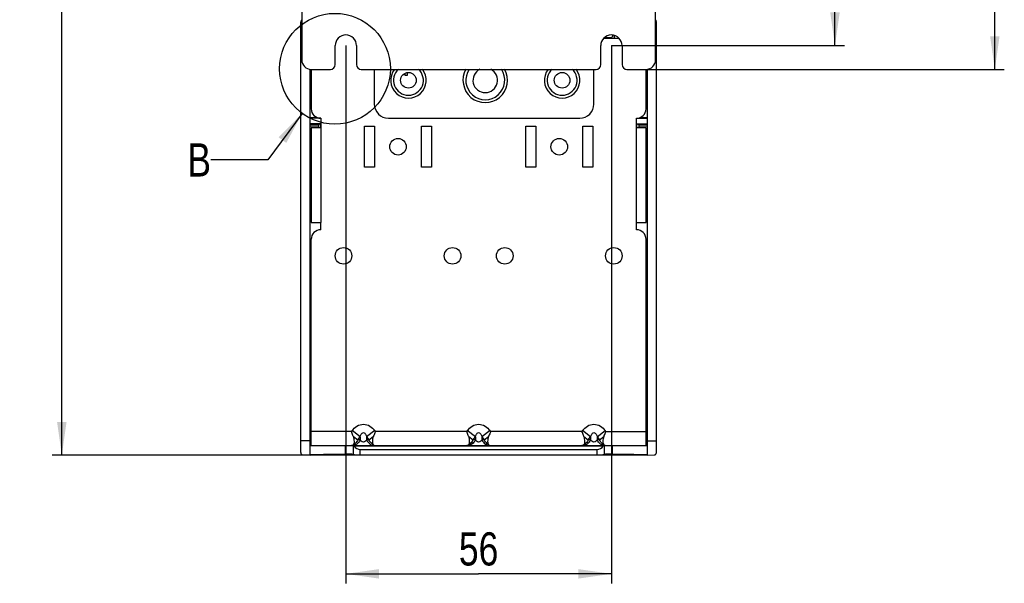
# Model space of a CAD drawing. Header units: millimetres. Extents: x 0 to 594, y 0 to 420.
# Tile 29 of 38: x 356 to 460, y 152 to 211. Entities that reach past the tile are written whole.
import ezdxf

# ---------------------------------------------------------------- set-up
doc = ezdxf.new("R2010")
doc.units = ezdxf.units.MM
doc.header["$LTSCALE"] = 32.67
doc.layers.get('0').update_dxf_attribs({"linetype": 'CONTINUOUS'})
doc.styles.get("Standard").update_dxf_attribs({"font": 'txt', "width": 0.8})
doc.dimstyles.new('DIMSTYLE_1', dxfattribs={"dimtxt": 3.5, "dimasz": 3.5, "dimexe": 1, "dimexo": 0, "dimgap": 0.875, "dimtad": 1, "dimlfac": 2, "dimdsep": 46, "dimtxsty": 'STANDARD', "dimblk": '_FILLED', "dimblk1": '_FILLED', "dimblk2": '_FILLED', "dimcen": 0.09, "dimclrt": 5, "dimadec": 0, "dimazin": 0, "dimtp": 0.01, "dimtm": 0.01, "dimtfac": 1, "dimtofl": 0, "dimtmove": 0, "dimatfit": 3, "dimldrblk": '_FILLED', "dimfxl": 1, "dimtolj": 1, "dimarcsym": 0})
doc.dimstyles.get("Standard").update_dxf_attribs({"dimtxt": 3.5, "dimasz": 3.5, "dimexe": 1, "dimexo": 0, "dimtad": 1, "dimdsep": 46, "dimtxsty": 'STANDARD', "dimblk": '_FILLED', "dimblk1": '_FILLED', "dimblk2": '_FILLED', "dimcen": 0.09, "dimclrt": 5, "dimadec": 0, "dimazin": 0, "dimtol": 1, "dimtp": 0.01, "dimtm": 0.01, "dimtfac": 1, "dimtofl": 0, "dimtmove": 0, "dimatfit": 3, "dimldrblk": '_FILLED', "dimfxl": 1, "dimtolj": 1, "dimarcsym": 0})

# ---------------------------------------------------------------- blocks, each defined once
blk = doc.blocks.new('_FILLED')
at = {"color": 0, "linetype": 'BYBLOCK'}
blk.add_solid([(0, 0), (-1, 0.143), (-1, -0.143)], dxfattribs=at)
blk = doc.blocks.new('*D4')
at = {"color": 2, "linetype": 'CONTINUOUS'}
for p, q in [((386.32, 311.89), (359.42, 311.89)), ((360.42, 311.89), (360.42, 238.64)), ((360.42, 165.39), (360.42, 238.64)), ((422.11, 165.39), (359.42, 165.39))]:
    blk.add_line(p, q, dxfattribs=at)
at = {"color": 2, "linetype": 'CONTINUOUS', "xscale": 3.5, "yscale": 3.5, "zscale": 3.5}
for p, rotation in [((360.42, 311.89), 90), ((360.42, 165.39), 270)]:
    blk.add_blockref('_FILLED', p, dxfattribs=dict(at, rotation=rotation))
at = {"color": 5, "linetype": 'CONTINUOUS', "insert": (356.04, 238.64), "char_height": 3.5, "width": 8.4, "attachment_point": 2, "rotation": 90, "line_spacing_factor": 0.9}
blk.add_mtext('293', dxfattribs=at)
blk = doc.blocks.new('*D5')
at = {"color": 2, "linetype": 'CONTINUOUS'}
for p, q in [((418.36, 299.64), (442.93, 299.64)), ((441.93, 299.64), (441.93, 254.09)), ((441.93, 208.54), (441.93, 254.09)), ((418.36, 208.54), (442.93, 208.54))]:
    blk.add_line(p, q, dxfattribs=at)
at = {"color": 2, "linetype": 'CONTINUOUS', "xscale": 3.5, "yscale": 3.5, "zscale": 3.5}
for p, rotation in [((441.93, 299.64), 90), ((441.93, 208.54), 270)]:
    blk.add_blockref('_FILLED', p, dxfattribs=dict(at, rotation=rotation))
at = {"color": 5, "linetype": 'CONTINUOUS', "insert": (437.56, 254.09), "char_height": 3.5, "width": 14, "attachment_point": 2, "rotation": 90, "line_spacing_factor": 0.9}
blk.add_mtext('182.2', dxfattribs=at)
blk = doc.blocks.new('*D6')
at = {"color": 2, "linetype": 'CONTINUOUS'}
for p, q in [((422.86, 303.39), (459.78, 303.39)), ((458.78, 303.39), (458.78, 254.71)), ((458.78, 206.04), (458.78, 254.71)), ((422.01, 206.04), (459.78, 206.04))]:
    blk.add_line(p, q, dxfattribs=at)
at = {"color": 2, "linetype": 'CONTINUOUS', "xscale": 3.5, "yscale": 3.5, "zscale": 3.5}
for p, rotation in [((458.78, 303.39), 90), ((458.78, 206.04), 270)]:
    blk.add_blockref('_FILLED', p, dxfattribs=dict(at, rotation=rotation))
at = {"color": 5, "linetype": 'CONTINUOUS', "insert": (454.4, 254.71), "char_height": 3.5, "width": 14, "attachment_point": 2, "rotation": 90, "line_spacing_factor": 0.9}
blk.add_mtext('194.7', dxfattribs=at)
blk = doc.blocks.new('*D9')
at = {"color": 2, "linetype": 'CONTINUOUS'}
for p, q in [((390.36, 208.54), (390.36, 151.88)), ((418.36, 208.54), (418.36, 151.88)), ((390.36, 152.88), (404.36, 152.88)), ((418.36, 152.88), (404.36, 152.88))]:
    blk.add_line(p, q, dxfattribs=at)
at = {"color": 2, "linetype": 'CONTINUOUS', "xscale": 3.5, "yscale": 3.5, "zscale": 3.5, "rotation": 180}
blk.add_blockref('_FILLED', (390.36, 152.88), dxfattribs=at)
at = {"color": 2, "linetype": 'CONTINUOUS', "xscale": 3.5, "yscale": 3.5, "zscale": 3.5}
blk.add_blockref('_FILLED', (418.36, 152.88), dxfattribs=at)
at = {"color": 5, "linetype": 'CONTINUOUS', "insert": (404.36, 157.26), "char_height": 3.5, "width": 5.6, "attachment_point": 2, "line_spacing_factor": 0.9}
blk.add_mtext('56', dxfattribs=at)

msp = doc.modelspace()

# ---------------------------------------------------------------- linework, layer by layer
at = {"color": 7, "linetype": 'CONTINUOUS'}
for p, q in [((385.7133, 289.7893), (385.7133, 207.0393)), ((423.0133, 207.0393), (423.0133, 271.6143)), ((385.6133, 165.6656), (385.6133, 211.064)), ((423.1133, 165.6656), (423.1133, 211.064)), ((418.6568, 209.2893), (417.5319, 209.2893)), ((417.6525, 209.3893), (418.2633, 209.3893)), ((418.6633, 209.6095), (418.6633, 209.2893)), ((419.1935, 209.2893), (418.6633, 209.2893)), ((389.2383, 206.5393), (389.2383, 208.5393)), ((391.4883, 208.5393), (391.4883, 206.5393)), ((417.2383, 206.5393), (417.2383, 208.5393)), ((419.4883, 208.5393), (419.4883, 206.5393)), ((386.6133, 165.3893), (386.6133, 206.0393)), ((386.7133, 206.0393), (388.7383, 206.0393)), ((386.7133, 206.0393), (386.7133, 201.8893)), ((391.9883, 206.0393), (416.7383, 206.0393)), ((393.3633, 206.0393), (393.3633, 202.3893)), ((396.6159, 205.3893), (396.6159, 205.6279)), ((396.8347, 205.6886), (396.8347, 205.3893)), ((416.5133, 202.3893), (416.5133, 206.0393)), ((419.9883, 206.0393), (422.0133, 206.0393)), ((422.0133, 201.8893), (422.0133, 206.0393)), ((422.1133, 206.0393), (422.1133, 165.3893)), ((396.8347, 205.3893), (396.6159, 205.3893)), ((386.6133, 200.9531), (387.3769, 200.952)), ((387.7133, 200.8893), (386.6133, 200.8893)), ((387.7133, 200.8893), (387.7133, 199.8893)), ((394.8633, 200.8893), (415.0133, 200.8893)), ((421.0133, 200.8893), (422.1133, 200.8893)), ((421.0133, 199.8893), (421.0133, 200.8893)), ((421.3497, 200.952), (422.1133, 200.9531)), ((387.7133, 200.2893), (386.6133, 200.2893)), ((387.7133, 199.8893), (386.7133, 199.8893)), ((386.7133, 199.8893), (386.7133, 189.8893)), ((387.4724, 200.0758), (387.4724, 199.8893)), ((387.4815, 200.2264), (387.6866, 200.2849)), ((387.6866, 200.2849), (387.6866, 199.8893)), ((392.3383, 200.0393), (393.3883, 200.0393)), ((392.3383, 195.7393), (392.3383, 200.0393)), ((393.3883, 200.0393), (393.3883, 195.7393)), ((398.3383, 200.0393), (399.3883, 200.0393)), ((398.3383, 195.7393), (398.3383, 200.0393)), ((399.3883, 200.0393), (399.3883, 195.7393)), ((409.3383, 200.0393), (410.3883, 200.0393)), ((409.3383, 195.7393), (409.3383, 200.0393)), ((410.3883, 200.0393), (410.3883, 195.7393)), ((415.3383, 200.0393), (416.3883, 200.0393)), ((415.3383, 195.7393), (415.3383, 200.0393)), ((416.3883, 200.0393), (416.3883, 195.7393)), ((421.0133, 200.2893), (422.1133, 200.2893)), ((422.0133, 199.8893), (421.0133, 199.8893)), ((421.04, 200.2849), (421.2451, 200.2264)), ((421.04, 199.8893), (421.04, 200.2849)), ((421.2542, 200.0764), (421.2542, 199.8893)), ((422.0133, 189.8893), (422.0133, 199.8893)), ((393.3883, 195.7393), (392.3383, 195.7393)), ((399.3883, 195.7393), (398.3383, 195.7393)), ((410.3883, 195.7393), (409.3383, 195.7393)), ((416.3883, 195.7393), (415.3383, 195.7393)), ((386.6133, 190.8226), (386.7133, 190.8228)), ((422.0133, 190.8228), (422.1133, 190.8226)), ((386.7133, 189.8893), (387.7133, 189.8893)), ((387.7133, 189.1393), (387.7133, 189.8893)), ((421.0133, 189.8893), (422.0133, 189.8893)), ((421.0133, 189.1393), (421.0133, 189.8893)), ((386.7133, 166.3893), (386.7133, 188.1393)), ((422.0133, 166.3893), (422.0133, 188.1393)), ((386.6133, 179.9751), (386.7133, 179.9751)), ((422.0133, 179.9751), (422.1133, 179.9751)), ((386.6133, 178.4751), (386.7133, 178.4751)), ((422.0133, 178.4751), (422.1133, 178.4751)), ((386.6133, 167.8879), (386.7133, 167.888)), ((386.7143, 167.7713), (386.6133, 167.7704)), ((386.6133, 167.6081), (386.7133, 167.6072)), ((386.6133, 167.355), (386.713, 167.3542)), ((386.7131, 167.2405), (386.6133, 167.2406)), ((422.1133, 167.2406), (422.0132, 167.2405)), ((422.0133, 167.888), (422.1133, 167.8879)), ((422.1133, 167.7704), (422.0133, 167.7713)), ((422.0133, 167.6072), (422.1133, 167.6081)), ((422.0136, 167.3542), (422.1133, 167.355)), ((386.6133, 167.0535), (386.7133, 167.0535)), ((386.7133, 166.3778), (386.6133, 166.3776)), ((386.7133, 166.3893), (422.0133, 166.3893)), ((391.2385, 166.3582), (417.4881, 166.3582)), ((422.0133, 167.0535), (422.1133, 167.0535)), ((385.8546, 165.4158), (386.6133, 165.3893)), ((391.1381, 165.4279), (391.1302, 165.4514)), ((391.8879, 165.9766), (416.8387, 165.9766)), ((416.8387, 165.3893), (391.8879, 165.3893)), ((422.1133, 165.3893), (422.872, 165.4158))]:
    msp.add_line(p, q, dxfattribs=at)
at = {"color": 9, "linetype": 'CONTINUOUS'}
for p, q in [((387.4815, 200.2264), (386.6133, 200.2252)), ((386.6133, 200.0758), (387.4724, 200.0758)), ((387.7133, 199.8893), (387.7133, 189.8893)), ((421.0133, 189.8893), (421.0133, 199.8893)), ((422.1133, 200.2252), (421.2451, 200.2264)), ((421.2542, 200.0758), (422.1133, 200.0758)), ((390.9536, 167.8893), (386.7133, 167.8893)), ((391.0128, 167.9682), (390.9536, 167.8893)), ((391.8703, 167.3251), (391.0128, 167.9682)), ((391.1666, 167.3389), (391.6236, 166.9962)), ((391.6236, 166.9962), (391.8703, 167.3251)), ((391.8703, 167.3251), (391.8703, 166.9962)), ((393.4138, 167.9682), (392.5563, 167.3251)), ((392.5563, 167.3251), (392.803, 166.9962)), ((392.5563, 167.3251), (392.5563, 166.9962)), ((392.803, 166.9962), (393.26, 167.3389)), ((393.473, 167.8893), (393.4138, 167.9682)), ((403.1036, 167.8893), (393.473, 167.8893)), ((403.1628, 167.9682), (403.1036, 167.8893)), ((404.0203, 167.3251), (403.1628, 167.9682)), ((403.3166, 167.3389), (403.7736, 166.9962)), ((403.7736, 166.9962), (404.0203, 167.3251)), ((404.0203, 167.3251), (404.0203, 166.9962)), ((405.5638, 167.9682), (404.7063, 167.3251)), ((404.7063, 167.3251), (404.953, 166.9962)), ((404.7063, 167.3251), (404.7063, 166.9962)), ((404.953, 166.9962), (405.41, 167.3389)), ((405.623, 167.8893), (405.5638, 167.9682)), ((415.2536, 167.8893), (405.623, 167.8893)), ((415.3128, 167.9682), (415.2536, 167.8893)), ((416.1703, 167.3251), (415.3128, 167.9682)), ((415.4666, 167.3389), (415.9236, 166.9962)), ((415.9236, 166.9962), (416.1703, 167.3251)), ((416.1703, 167.3251), (416.1703, 166.9962)), ((416.8563, 167.3251), (417.7138, 167.9682)), ((416.8563, 167.3251), (417.103, 166.9962)), ((416.8563, 167.3251), (416.8563, 166.9962)), ((417.103, 166.9962), (417.56, 167.3389)), ((417.773, 167.8893), (417.7138, 167.9682)), ((417.773, 167.8893), (422.0133, 167.8893)), ((386.6133, 166.8893), (385.6133, 166.8893)), ((390.3035, 166.3851), (390.3035, 165.4898)), ((391.1302, 166.3723), (391.1302, 165.4514)), ((391.1381, 166.3645), (391.1381, 165.4279)), ((391.8703, 166.9962), (391.6236, 166.9962)), ((392.803, 166.9962), (392.5563, 166.9962)), ((404.0203, 166.9962), (403.7736, 166.9962)), ((404.953, 166.9962), (404.7063, 166.9962)), ((416.1703, 166.9962), (415.9236, 166.9962)), ((417.103, 166.9962), (416.8563, 166.9962)), ((417.5885, 166.3645), (417.5885, 165.4279)), ((418.4232, 166.3851), (418.4232, 165.4898)), ((422.1133, 166.8893), (423.1133, 166.8893)), ((391.8879, 165.3893), (391.8879, 165.9766)), ((416.8387, 165.9766), (416.8387, 165.3893))]:
    msp.add_line(p, q, dxfattribs=at)
at = {"color": 2, "linetype": 'CONTINUOUS'}
msp.add_circle((389.2178, 206.1054), 5.8366, dxfattribs=at)
at = {"color": 7, "linetype": 'CONTINUOUS'}
for centre, radius in [((396.9633, 204.8893), 0.825), ((413.1633, 204.8893), 0.825), ((395.8633, 197.8893), 0.875), ((412.8633, 197.8893), 0.875), ((390.1133, 186.3893), 0.875), ((401.6133, 186.3893), 0.875), ((407.1133, 186.3893), 0.875), ((418.6133, 186.3893), 0.875)]:
    msp.add_circle(centre, radius, dxfattribs=at)
for centre, radius, start, end in [((385.8633, 211.064), 0.25, 127.869898, 180), ((422.8633, 211.064), 0.25, 0, 52.129479), ((390.3633, 208.5393), 1.125, 0, 180), ((418.3633, 208.5393), 1.125, 0, 180), ((418.2633, 209.6393), 0.25, 270, 360), ((386.7133, 207.0393), 1, 180, 270), ((422.0133, 207.0393), 1, 270, 360), ((388.7383, 206.5393), 0.5, 270, 360), ((391.9883, 206.5393), 0.5, 180, 270), ((396.9633, 204.8893), 1.575, 132.403401, 47.633534), ((405.0633, 204.8893), 2.05, 145.685257, 34.338809), ((405.0633, 204.8893), 1.3, 117.002216, 63.135616), ((413.1633, 204.8893), 1.575, 132.403401, 47.633534), ((416.7383, 206.5393), 0.5, 270, 360), ((419.9883, 206.5393), 0.5, 180, 270), ((387.7133, 201.8893), 1, 180, 270), ((394.8633, 202.3893), 1.5, 180, 270), ((415.0133, 202.3893), 1.5, 270, 360), ((421.0133, 201.8893), 1, 270, 360), ((387.7133, 188.1393), 1, 90, 180), ((421.0133, 188.1393), 1, 0, 90), ((385.8633, 165.6656), 0.25, 180, 268), ((422.8633, 165.6656), 0.25, 272, 360)]:
    msp.add_arc(centre, radius, start, end, dxfattribs=at)
at = {"color": 9, "linetype": 'CONTINUOUS'}
for centre, radius, start, end in [((396.9633, 204.8893), 1.875, 142.137109, 38.063346), ((405.0633, 204.8893), 2.35, 150.30041, 29.677518), ((413.1633, 204.8893), 1.875, 142.137109, 38.063346)]:
    msp.add_arc(centre, radius, start, end, dxfattribs=at)
at = {"color": 7, "linetype": 'CONTINUOUS'}
for centre, major_axis, ratio, start_param, end_param in [((387.4817, 200.0764), (0, 0.15), 0.06164844, 0.01759269, 1.57098953), ((404.3633, 164.0464), (135.9721, 0), 0.01745772, 1.70097396, 1.70171141), ((391.888, 166.7399), (0, 0.7632), 0.98269726, -4.18870227, -3.14159265), ((416.8387, 166.7399), (0, 0.7632), 0.98269726, -3.14159265, -2.09448304), ((416.8387, 166.3647), (0.75, 0), 0.01745506, -0.18620016, -0.01745329), ((404.3633, 164.0049), (137.0858, 0), 0.01745506, 1.44095081, 1.44168622), ((404.3633, 164.0464), (135.9721, 0), 0.01745772, 1.43988125, 1.4406187)]:
    msp.add_ellipse(centre, major_axis=major_axis, ratio=ratio, start_param=start_param, end_param=end_param, dxfattribs=at)
for points, knots in [([(421.2451, 200.2264), (421.2492, 200.2252), (421.2474, 200.2042), (421.2533, 200.1781), (421.2533, 200.1297), (421.2542, 200.0953), (421.2542, 200.0764)], [0, 0, 0, 0, 0.08490201, 0.30222094, 0.62290234, 1, 1, 1, 1]), ([(391.1666, 167.3389), (391.1497, 167.3837), (391.0795, 167.5674), (391.0079, 167.7506), (390.9536, 167.8893)], [0, 0, 0, 0, 0.24309462, 1, 1, 1, 1]), ([(391.1666, 166.4939), (391.247, 166.5778), (391.2895, 166.8986), (391.2279, 167.1769), (391.1666, 167.3389)], [0, 0, 0, 0, 0.40155946, 1, 1, 1, 1]), ([(393.26, 167.3389), (393.1988, 167.1769), (393.1371, 166.8986), (393.1796, 166.5778), (393.26, 166.4939)], [0, 0, 0, 0, 0.5984261, 1, 1, 1, 1]), ([(393.473, 167.8893), (393.4547, 167.8426), (393.3831, 167.6594), (393.3119, 167.476), (393.26, 167.3389)], [0, 0, 0, 0, 0.2548817, 1, 1, 1, 1]), ([(403.3166, 167.3389), (403.2997, 167.3837), (403.2295, 167.5674), (403.1579, 167.7506), (403.1036, 167.8893)], [0, 0, 0, 0, 0.24309462, 1, 1, 1, 1]), ([(403.3166, 166.4939), (403.397, 166.5778), (403.4395, 166.8986), (403.3779, 167.1769), (403.3166, 167.3389)], [0, 0, 0, 0, 0.40155946, 1, 1, 1, 1]), ([(405.41, 167.3389), (405.3488, 167.1769), (405.2871, 166.8986), (405.3296, 166.5778), (405.41, 166.4939)], [0, 0, 0, 0, 0.5984261, 1, 1, 1, 1]), ([(405.623, 167.8893), (405.6047, 167.8426), (405.5331, 167.6594), (405.4619, 167.476), (405.41, 167.3389)], [0, 0, 0, 0, 0.2548817, 1, 1, 1, 1]), ([(415.4666, 167.3389), (415.4497, 167.3837), (415.3795, 167.5674), (415.3079, 167.7506), (415.2536, 167.8893)], [0, 0, 0, 0, 0.24309462, 1, 1, 1, 1]), ([(415.4666, 166.4939), (415.547, 166.5778), (415.5895, 166.8986), (415.5279, 167.1769), (415.4666, 167.3389)], [0, 0, 0, 0, 0.40155946, 1, 1, 1, 1]), ([(417.56, 167.3389), (417.4988, 167.1769), (417.4371, 166.8986), (417.4796, 166.5778), (417.56, 166.4939)], [0, 0, 0, 0, 0.5984261, 1, 1, 1, 1]), ([(417.56, 167.3389), (417.5769, 167.3837), (417.6471, 167.5674), (417.7188, 167.7506), (417.773, 167.8893)], [0, 0, 0, 0, 0.24309462, 1, 1, 1, 1]), ([(391.1666, 166.4939), (391.1548, 166.4816), (391.1101, 166.4395), (391.0545, 166.4075), (391.0114, 166.3966)], [0, 0, 0, 0, 0.27729595, 1, 1, 1, 1]), ([(391.1509, 166.3623), (391.1479, 166.3626), (391.1439, 166.3634), (391.139, 166.3636), (391.1381, 166.3645)], [0, 0, 0, 0, 0.69948239, 1, 1, 1, 1]), ([(391.2385, 166.3582), (391.2287, 166.3585), (391.1995, 166.3595), (391.1703, 166.3605), (391.1509, 166.3623)], [0, 0, 0, 0, 0.33427966, 1, 1, 1, 1]), ([(393.26, 166.4939), (393.2718, 166.4816), (393.3165, 166.4395), (393.3721, 166.4075), (393.4152, 166.3966)], [0, 0, 0, 0, 0.27730576, 1, 1, 1, 1]), ([(403.3166, 166.4939), (403.3048, 166.4816), (403.2601, 166.4395), (403.2045, 166.4075), (403.1614, 166.3966)], [0, 0, 0, 0, 0.27729595, 1, 1, 1, 1]), ([(405.41, 166.4939), (405.4218, 166.4816), (405.4665, 166.4395), (405.5221, 166.4075), (405.5652, 166.3966)], [0, 0, 0, 0, 0.27730576, 1, 1, 1, 1]), ([(415.4666, 166.4939), (415.4548, 166.4816), (415.4101, 166.4395), (415.3545, 166.4075), (415.3114, 166.3966)], [0, 0, 0, 0, 0.27729595, 1, 1, 1, 1]), ([(417.56, 166.4939), (417.5718, 166.4816), (417.6165, 166.4395), (417.6721, 166.4075), (417.7152, 166.3966)], [0, 0, 0, 0, 0.27730576, 1, 1, 1, 1]), ([(391.1302, 165.4514), (391.1281, 165.4579), (391.0979, 165.4604), (391.0545, 165.4698), (390.9734, 165.4747), (390.8715, 165.481), (390.7469, 165.4853), (390.5555, 165.4897), (390.4058, 165.4904), (390.3036, 165.4898)], [0, 0, 0, 0, 0.02453584, 0.08525032, 0.18084417, 0.30713299, 0.45899938, 0.63014012, 1, 1, 1, 1]), ([(391.8879, 165.3893), (391.7931, 165.3893), (391.6554, 165.3905), (391.4803, 165.3954), (391.3683, 165.3998), (391.2773, 165.4058), (391.2053, 165.4108), (391.1665, 165.4192), (391.14, 165.4221), (391.1381, 165.4279)], [0, 0, 0, 0, 0.37753958, 0.54855895, 0.69885207, 0.82294513, 0.91643645, 0.97576152, 1, 1, 1, 1]), ([(417.5885, 165.4279), (417.5866, 165.4221), (417.5601, 165.4192), (417.5213, 165.4108), (417.4494, 165.4058), (417.3584, 165.3998), (417.2463, 165.3954), (417.0712, 165.3905), (416.9335, 165.3893), (416.8388, 165.3893)], [0, 0, 0, 0, 0.02424069, 0.0835692, 0.17706041, 0.30115098, 0.45144179, 0.62246013, 1, 1, 1, 1]), ([(418.4231, 165.4898), (418.3208, 165.4904), (418.1711, 165.4897), (417.9798, 165.4853), (417.8551, 165.481), (417.7533, 165.4747), (417.6721, 165.4698), (417.6287, 165.4604), (417.5985, 165.4579), (417.5964, 165.4514)], [0, 0, 0, 0, 0.36985129, 0.54099106, 0.69285354, 0.81913384, 0.91473061, 0.97546634, 1, 1, 1, 1])]:
    msp.add_open_spline(points, degree=3, knots=knots, dxfattribs=at)
at = {"color": 9, "linetype": 'CONTINUOUS'}
for points, knots in [([(391.0128, 167.9682), (391.1626, 168.1512), (391.4977, 168.5005), (392.2141, 168.7134), (392.9278, 168.4989), (393.2668, 168.1532), (393.4138, 167.9682)], [0, 0, 0, 0, 0.25065333, 0.5002228, 0.7495693, 1, 1, 1, 1]), ([(403.1628, 167.9682), (403.3126, 168.1512), (403.6477, 168.5005), (404.3641, 168.7134), (405.0778, 168.4989), (405.4168, 168.1532), (405.5638, 167.9682)], [0, 0, 0, 0, 0.25065333, 0.5002228, 0.7495693, 1, 1, 1, 1]), ([(415.3128, 167.9682), (415.4626, 168.1512), (415.7977, 168.5005), (416.5141, 168.7134), (417.2278, 168.4989), (417.5668, 168.1532), (417.7138, 167.9682)], [0, 0, 0, 0, 0.25065333, 0.5002228, 0.7495693, 1, 1, 1, 1]), ([(391.8703, 167.3251), (391.9002, 167.4142), (391.9556, 167.5475), (392.0665, 167.7046), (392.2132, 167.7854), (392.36, 167.7046), (392.4711, 167.5476), (392.5264, 167.4142), (392.5563, 167.3251)], [0, 0, 0, 0, 0.24375227, 0.36893786, 0.49992456, 0.63100211, 0.7562615, 1, 1, 1, 1]), ([(404.0203, 167.3251), (404.0502, 167.4142), (404.1056, 167.5475), (404.2165, 167.7046), (404.3632, 167.7854), (404.51, 167.7046), (404.6211, 167.5476), (404.6764, 167.4142), (404.7063, 167.3251)], [0, 0, 0, 0, 0.24375227, 0.36893786, 0.49992456, 0.63100211, 0.7562615, 1, 1, 1, 1]), ([(416.1703, 167.3251), (416.2002, 167.4142), (416.2556, 167.5475), (416.3665, 167.7046), (416.5132, 167.7854), (416.66, 167.7046), (416.7711, 167.5476), (416.8264, 167.4142), (416.8563, 167.3251)], [0, 0, 0, 0, 0.24375227, 0.36893786, 0.49992456, 0.63100211, 0.7562615, 1, 1, 1, 1]), ([(391.8703, 166.9962), (391.7874, 166.8233), (391.5557, 166.5188), (391.1857, 166.3893), (391.0128, 166.3893)], [0, 0, 0, 0, 0.52578566, 1, 1, 1, 1]), ([(391.6236, 166.9962), (391.5975, 166.9418), (391.4855, 166.7429), (391.3141, 166.5744), (391.1666, 166.4939)], [0, 0, 0, 0, 0.26417695, 1, 1, 1, 1]), ([(392.5563, 166.9962), (392.5245, 166.9439), (392.4395, 166.8275), (392.2134, 166.7143), (391.9872, 166.8274), (391.902, 166.9439), (391.8703, 166.9962)], [0, 0, 0, 0, 0.21239842, 0.49986565, 0.78762409, 1, 1, 1, 1]), ([(392.5563, 166.9962), (392.6393, 166.8233), (392.8709, 166.5189), (393.2409, 166.3893), (393.4138, 166.3893)], [0, 0, 0, 0, 0.52574814, 1, 1, 1, 1]), ([(393.26, 166.4939), (393.2121, 166.5201), (393.0214, 166.6475), (392.8783, 166.8394), (392.803, 166.9962)], [0, 0, 0, 0, 0.23883713, 1, 1, 1, 1]), ([(404.0203, 166.9962), (403.9374, 166.8233), (403.7057, 166.5188), (403.3357, 166.3893), (403.1628, 166.3893)], [0, 0, 0, 0, 0.52578566, 1, 1, 1, 1]), ([(403.7736, 166.9962), (403.7475, 166.9418), (403.6355, 166.7429), (403.4641, 166.5744), (403.3166, 166.4939)], [0, 0, 0, 0, 0.26417695, 1, 1, 1, 1]), ([(404.7063, 166.9962), (404.6745, 166.9439), (404.5895, 166.8275), (404.3634, 166.7143), (404.1372, 166.8274), (404.052, 166.9439), (404.0203, 166.9962)], [0, 0, 0, 0, 0.21239842, 0.49986565, 0.78762409, 1, 1, 1, 1]), ([(404.7063, 166.9962), (404.7893, 166.8233), (405.0209, 166.5189), (405.3909, 166.3893), (405.5638, 166.3893)], [0, 0, 0, 0, 0.52574814, 1, 1, 1, 1]), ([(405.41, 166.4939), (405.3621, 166.5201), (405.1714, 166.6475), (405.0283, 166.8394), (404.953, 166.9962)], [0, 0, 0, 0, 0.23883713, 1, 1, 1, 1]), ([(416.1703, 166.9962), (416.0874, 166.8233), (415.8557, 166.5188), (415.4857, 166.3893), (415.3128, 166.3893)], [0, 0, 0, 0, 0.52578566, 1, 1, 1, 1]), ([(415.9236, 166.9962), (415.8975, 166.9418), (415.7855, 166.7429), (415.6141, 166.5744), (415.4666, 166.4939)], [0, 0, 0, 0, 0.26417695, 1, 1, 1, 1]), ([(416.8563, 166.9962), (416.8245, 166.9439), (416.7395, 166.8275), (416.5134, 166.7143), (416.2872, 166.8274), (416.202, 166.9439), (416.1703, 166.9962)], [0, 0, 0, 0, 0.21239842, 0.49986565, 0.78762409, 1, 1, 1, 1]), ([(417.7138, 166.3893), (417.5409, 166.3893), (417.1709, 166.5188), (416.9393, 166.8233), (416.8563, 166.9962)], [0, 0, 0, 0, 0.47421427, 1, 1, 1, 1]), ([(417.56, 166.4939), (417.5121, 166.5201), (417.3214, 166.6475), (417.1783, 166.8394), (417.103, 166.9962)], [0, 0, 0, 0, 0.23883713, 1, 1, 1, 1])]:
    msp.add_open_spline(points, degree=3, knots=knots, dxfattribs=at)
at = {"color": 7, "linetype": 'CONTINUOUS'}
for points in [[(391.0114, 166.3966), (390.9926, 166.3918), (390.973, 166.3893), (390.9536, 166.3893)], [(393.4152, 166.3966), (393.434, 166.3918), (393.4536, 166.3893), (393.473, 166.3893)], [(403.1614, 166.3966), (403.1426, 166.3918), (403.123, 166.3893), (403.1036, 166.3893)], [(405.5652, 166.3966), (405.584, 166.3918), (405.6036, 166.3893), (405.623, 166.3893)], [(415.3114, 166.3966), (415.2926, 166.3918), (415.273, 166.3893), (415.2536, 166.3893)], [(417.7152, 166.3966), (417.734, 166.3918), (417.7536, 166.3893), (417.773, 166.3893)], [(386.6133, 165.4673), (387.8434, 165.4757), (389.0735, 165.4832), (390.3036, 165.4898)], [(418.4231, 165.4898), (419.6532, 165.4832), (420.8832, 165.4757), (422.1133, 165.4673)]]:
    msp.add_open_spline(points, degree=3, dxfattribs=at)

# ---------------------------------------------------------------- texts
at = {"color": 5, "linetype": 'CONTINUOUS', "insert": (376.147, 198.2467), "char_height": 3.5, "width": 2.8, "attachment_point": 3, "line_spacing_factor": 0.9}
msp.add_mtext('B', dxfattribs=at)

# ---------------------------------------------------------------- dimensions: what is measured, and where the dimension line sits
at = {"color": 2, "linetype": 'CONTINUOUS'}
for base, p1, p2, picture, middle in [((360.4172, 165.3893), (386.3151, 311.8893), (422.1133, 165.3893), '*D4', (360.4172, 238.6393)), ((458.7789, 206.0393), (422.8633, 303.3893), (422.0133, 206.0393), '*D6', (458.7789, 254.7143)), ((441.935, 208.5393), (418.3633, 299.6393), (418.3633, 208.5393), '*D5', (441.935, 254.0893))]:
    dim = msp.add_linear_dim(base=base, p1=p1, p2=p2, angle=270, dimstyle='DIMSTYLE_1', dxfattribs=at)
    dim.commit()
    dim.dimension.update_dxf_attribs({"geometry": picture, "text_midpoint": middle, "dimtype": 160})
dim = msp.add_linear_dim(base=(418.3633, 152.8838), p1=(390.3633, 208.5393), p2=(418.3633, 208.5393), dimstyle='DIMSTYLE_1', dxfattribs=at)
dim.commit()
dim.dimension.update_dxf_attribs({"geometry": '*D9', "text_midpoint": (404.3633, 152.8838), "dimtype": 160})

# ---------------------------------------------------------------- leaders
msp.add_leader([(385.7585, 201.4044), (382.147, 196.4967), (376.147, 196.4967)], dimstyle='STANDARD', override={"dimtad": 0}, dxfattribs=at)

doc.saveas('drawing.dxf')
